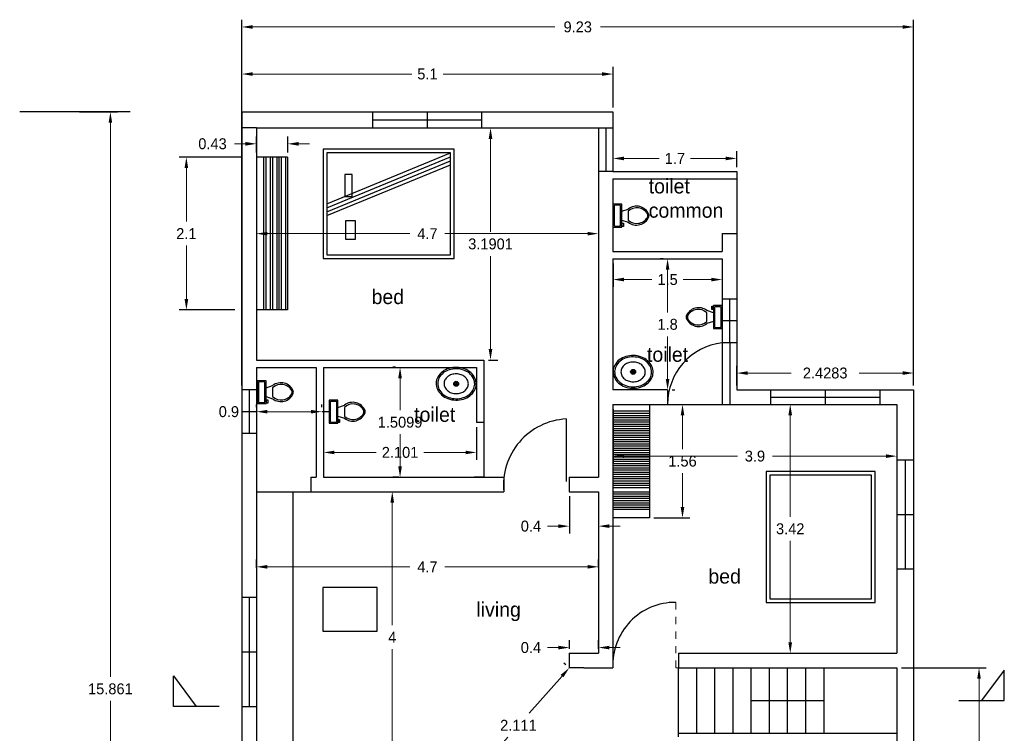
# Model space of a CAD drawing. Header units: inches. Extents: x -100 to 1476, y -184 to 112.
# Tile 4 of 36: x -62 to -48, y 29 to 39. Entities that reach past the tile are written whole.
import ezdxf

# ---------------------------------------------------------------- set-up
doc = ezdxf.new("R2010")
doc.units = ezdxf.units.IN
doc.header["$MEASUREMENT"] = 0
doc.header["$PDMODE"] = 66
doc.linetypes.add('ACAD_ISO02W100', pattern=[15, 12, -3])
doc.dimstyles.get("Standard").update_dxf_attribs({"dimtxt": 0.15, "dimasz": 0.15, "dimexe": 0.1, "dimexo": 0.0625, "dimgap": 0.09, "dimtad": 0, "dimtih": 1, "dimtoh": 1, "dimdec": 4, "dimdsep": 46, "dimtxsty": 'Standard', "dimcen": 0.09, "dimadec": 0, "dimazin": 0, "dimtfac": 1, "dimtdec": 4, "dimtofl": 0, "dimtmove": 0, "dimatfit": 3, "dimfxl": 0, "dimtolj": 1, "dimtzin": 0, "dimlwd": 15, "dimarcsym": 0})

# ---------------------------------------------------------------- blocks, each defined once
blk = doc.blocks.new('*D247')
at = {"color": 0, "lineweight": -2, "transparency": 16777216}
for p, q in [((-53.501, 33.724), (-53.501, 32.976)), ((-49.601, 33.724), (-49.601, 32.976))]:
    blk.add_line(p, q, dxfattribs=at)
at = {"color": 0, "lineweight": 15, "transparency": 16777216}
for p, q in [((-53.351, 33.076), (-51.791, 33.076)), ((-49.751, 33.076), (-51.311, 33.076))]:
    blk.add_line(p, q, dxfattribs=at)
at = {"color": 0, "lineweight": 18, "transparency": 16777216}
for points in [[(-53.351, 33.101), (-53.351, 33.051), (-53.501, 33.076)], [(-49.751, 33.101), (-49.751, 33.051), (-49.601, 33.076)]]:
    blk.add_solid(points, dxfattribs=at)
at = {"layer": 'Defpoints', "color": 0, "lineweight": 18, "transparency": 16777216}
for p in [(-53.501, 33.787), (-49.601, 33.787), (-49.601, 33.076)]:
    blk.add_point(p, dxfattribs=at)
at = {"color": 0, "transparency": 16777216, "insert": (-51.551, 33.076), "char_height": 0.15, "attachment_point": 5}
blk.add_mtext('\\A1;3.9', dxfattribs=at)
blk = doc.blocks.new('*D248')
at = {"color": 0, "lineweight": -2, "transparency": 16777216}
for p, q in [((-51.489, 33.787), (-50.966, 33.787)), ((-51.489, 30.367), (-50.966, 30.367))]:
    blk.add_line(p, q, dxfattribs=at)
at = {"color": 0, "lineweight": 15, "transparency": 16777216}
for p, q in [((-51.066, 33.637), (-51.066, 32.242)), ((-51.066, 30.517), (-51.066, 31.912))]:
    blk.add_line(p, q, dxfattribs=at)
at = {"color": 0, "lineweight": 18, "transparency": 16777216}
for points in [[(-51.091, 33.637), (-51.041, 33.637), (-51.066, 33.787)], [(-51.091, 30.517), (-51.041, 30.517), (-51.066, 30.367)]]:
    blk.add_solid(points, dxfattribs=at)
at = {"layer": 'Defpoints', "color": 0, "lineweight": 18, "transparency": 16777216}
for p in [(-51.551, 33.787), (-51.551, 30.367), (-51.066, 30.367)]:
    blk.add_point(p, dxfattribs=at)
at = {"color": 0, "transparency": 16777216, "insert": (-51.066, 32.077), "char_height": 0.15, "attachment_point": 5}
blk.add_mtext('\\A1;3.42', dxfattribs=at)
blk = doc.blocks.new('*D249')
at = {"color": 0, "lineweight": -2, "transparency": 16777216}
for p, q in [((-56.639, 32.587), (-56.434, 32.587)), ((-56.639, 28.587), (-56.434, 28.587))]:
    blk.add_line(p, q, dxfattribs=at)
at = {"color": 0, "lineweight": 15, "transparency": 16777216}
for p, q in [((-56.534, 32.437), (-56.534, 30.752)), ((-56.534, 28.737), (-56.534, 30.422))]:
    blk.add_line(p, q, dxfattribs=at)
at = {"color": 0, "lineweight": 18, "transparency": 16777216}
for points in [[(-56.559, 32.437), (-56.509, 32.437), (-56.534, 32.587)], [(-56.559, 28.737), (-56.509, 28.737), (-56.534, 28.587)]]:
    blk.add_solid(points, dxfattribs=at)
at = {"layer": 'Defpoints', "color": 0, "lineweight": 18, "transparency": 16777216}
for p in [(-56.701, 32.587), (-56.701, 28.587), (-56.534, 28.587)]:
    blk.add_point(p, dxfattribs=at)
at = {"color": 0, "transparency": 16777216, "insert": (-56.534, 30.587), "char_height": 0.15, "attachment_point": 5}
blk.add_mtext('\\A1;4', dxfattribs=at)
blk = doc.blocks.new('*D257')
at = {"color": 0, "lineweight": -2, "transparency": 16777216}
for p, q in [((-60.831, 37.808), (-60.307, 37.808)), ((-60.47, 21.947), (-60.507, 21.947))]:
    blk.add_line(p, q, dxfattribs=at)
at = {"color": 0, "lineweight": 15, "transparency": 16777216}
for p, q in [((-60.407, 37.658), (-60.407, 30.042)), ((-60.407, 22.097), (-60.407, 29.712))]:
    blk.add_line(p, q, dxfattribs=at)
at = {"color": 0, "lineweight": 18, "transparency": 16777216}
for points in [[(-60.432, 37.658), (-60.382, 37.658), (-60.407, 37.808)], [(-60.432, 22.097), (-60.382, 22.097), (-60.407, 21.947)]]:
    blk.add_solid(points, dxfattribs=at)
at = {"layer": 'Defpoints', "color": 0, "lineweight": 18, "transparency": 16777216}
for p in [(-60.894, 37.808), (-60.407, 21.947), (-60.407, 21.947)]:
    blk.add_point(p, dxfattribs=at)
at = {"color": 0, "transparency": 16777216, "insert": (-60.407, 29.877), "char_height": 0.15, "attachment_point": 5}
blk.add_mtext('\\A1;15.861', dxfattribs=at)
blk = doc.blocks.new('*D259')
at = {"color": 0, "lineweight": -2, "transparency": 16777216}
for p, q in [((-58.401, 31.539), (-58.401, 31.655)), ((-53.701, 31.539), (-53.701, 31.655))]:
    blk.add_line(p, q, dxfattribs=at)
at = {"color": 0, "lineweight": 15, "transparency": 16777216}
for p, q in [((-58.251, 31.555), (-56.291, 31.555)), ((-53.851, 31.555), (-55.811, 31.555))]:
    blk.add_line(p, q, dxfattribs=at)
at = {"color": 0, "lineweight": 18, "transparency": 16777216}
for points in [[(-58.251, 31.58), (-58.251, 31.53), (-58.401, 31.555)], [(-53.851, 31.58), (-53.851, 31.53), (-53.701, 31.555)]]:
    blk.add_solid(points, dxfattribs=at)
at = {"layer": 'Defpoints', "color": 0, "lineweight": 18, "transparency": 16777216}
for p in [(-58.401, 31.555), (-58.401, 31.477), (-53.701, 31.477)]:
    blk.add_point(p, dxfattribs=at)
at = {"color": 0, "transparency": 16777216, "insert": (-56.051, 31.555), "char_height": 0.15, "attachment_point": 5}
blk.add_mtext('\\A1;4.7', dxfattribs=at)
blk = doc.blocks.new('*D242')
at = {"color": 0, "lineweight": -2, "transparency": 16777216}
for p, q in [((-60.831, 37.808), (-60.307, 37.808)), ((-60.47, 21.947), (-60.507, 21.947))]:
    blk.add_line(p, q, dxfattribs=at)
at = {"color": 0, "lineweight": 15, "transparency": 16777216}
for p, q in [((-60.407, 37.658), (-60.407, 30.042)), ((-60.407, 22.097), (-60.407, 29.712))]:
    blk.add_line(p, q, dxfattribs=at)
at = {"color": 0, "lineweight": 18, "transparency": 16777216}
for points in [[(-60.432, 37.658), (-60.382, 37.658), (-60.407, 37.808)], [(-60.432, 22.097), (-60.382, 22.097), (-60.407, 21.947)]]:
    blk.add_solid(points, dxfattribs=at)
at = {"layer": 'Defpoints', "color": 0, "lineweight": 18, "transparency": 16777216}
for p in [(-60.894, 37.808), (-60.407, 21.947), (-60.407, 21.947)]:
    blk.add_point(p, dxfattribs=at)
at = {"color": 0, "transparency": 16777216, "insert": (-60.407, 29.877), "char_height": 0.15, "attachment_point": 5}
blk.add_mtext('\\A1;15.861', dxfattribs=at)
blk = doc.blocks.new('*D268')
at = {"color": 0, "lineweight": -2, "transparency": 16777216}
for p, q in [((-58.601, 37.87), (-58.601, 38.428)), ((-53.501, 37.87), (-53.501, 38.428))]:
    blk.add_line(p, q, dxfattribs=at)
at = {"color": 0, "lineweight": 15, "transparency": 16777216}
for p, q in [((-58.451, 38.328), (-56.266, 38.328)), ((-53.651, 38.328), (-55.836, 38.328))]:
    blk.add_line(p, q, dxfattribs=at)
at = {"color": 0, "lineweight": 18, "transparency": 16777216}
for points in [[(-58.451, 38.353), (-58.451, 38.303), (-58.601, 38.328)], [(-53.651, 38.353), (-53.651, 38.303), (-53.501, 38.328)]]:
    blk.add_solid(points, dxfattribs=at)
at = {"layer": 'Defpoints', "color": 0, "lineweight": 18, "transparency": 16777216}
for p in [(-53.501, 38.328), (-58.601, 37.808), (-53.501, 37.808)]:
    blk.add_point(p, dxfattribs=at)
at = {"color": 0, "transparency": 16777216, "insert": (-56.051, 38.328), "char_height": 0.15, "attachment_point": 5}
blk.add_mtext('\\A1;5.1', dxfattribs=at)
blk = doc.blocks.new('*D269')
at = {"color": 0, "lineweight": -2, "transparency": 16777216}
for p, q in [((-53.501, 37.049), (-53.501, 37.268)), ((-51.801, 37.049), (-51.801, 37.268))]:
    blk.add_line(p, q, dxfattribs=at)
at = {"color": 0, "lineweight": 15, "transparency": 16777216}
for p, q in [((-53.351, 37.168), (-52.866, 37.168)), ((-51.951, 37.168), (-52.436, 37.168))]:
    blk.add_line(p, q, dxfattribs=at)
at = {"color": 0, "lineweight": 18, "transparency": 16777216}
for points in [[(-53.351, 37.193), (-53.351, 37.143), (-53.501, 37.168)], [(-51.951, 37.193), (-51.951, 37.143), (-51.801, 37.168)]]:
    blk.add_solid(points, dxfattribs=at)
at = {"layer": 'Defpoints', "color": 0, "lineweight": 18, "transparency": 16777216}
for p in [(-51.801, 37.168), (-53.501, 36.987), (-51.801, 36.987)]:
    blk.add_point(p, dxfattribs=at)
at = {"color": 0, "transparency": 16777216, "insert": (-52.651, 37.168), "char_height": 0.15, "attachment_point": 5}
blk.add_mtext('\\A1;1.7', dxfattribs=at)
blk = doc.blocks.new('*D270')
at = {"color": 0, "lineweight": -2, "transparency": 16777216}
for p, q in [((-51.8, 34.049), (-51.8, 34.318)), ((-49.371, 34.049), (-49.371, 34.318))]:
    blk.add_line(p, q, dxfattribs=at)
at = {"color": 0, "lineweight": 15, "transparency": 16777216}
for p, q in [((-51.65, 34.218), (-51.051, 34.218)), ((-49.521, 34.218), (-50.121, 34.218))]:
    blk.add_line(p, q, dxfattribs=at)
at = {"color": 0, "lineweight": 18, "transparency": 16777216}
for points in [[(-51.65, 34.243), (-51.65, 34.193), (-51.8, 34.218)], [(-49.521, 34.243), (-49.521, 34.193), (-49.371, 34.218)]]:
    blk.add_solid(points, dxfattribs=at)
at = {"layer": 'Defpoints', "color": 0, "lineweight": 18, "transparency": 16777216}
for p in [(-49.371, 34.218), (-51.8, 33.987), (-49.371, 33.987)]:
    blk.add_point(p, dxfattribs=at)
at = {"color": 0, "transparency": 16777216, "insert": (-50.586, 34.218), "char_height": 0.15, "attachment_point": 5}
blk.add_mtext('\\A1;2.4283', dxfattribs=at)
blk = doc.blocks.new('*D271')
at = {"color": 0, "lineweight": -2, "transparency": 16777216}
for p, q in [((-58.601, 34.049), (-58.601, 39.075)), ((-49.371, 34.049), (-49.371, 39.075))]:
    blk.add_line(p, q, dxfattribs=at)
at = {"color": 0, "lineweight": 15, "transparency": 16777216}
for p, q in [((-58.451, 38.975), (-54.301, 38.975)), ((-49.521, 38.975), (-53.671, 38.975))]:
    blk.add_line(p, q, dxfattribs=at)
at = {"color": 0, "lineweight": 18, "transparency": 16777216}
for points in [[(-58.451, 39), (-58.451, 38.95), (-58.601, 38.975)], [(-49.521, 39), (-49.521, 38.95), (-49.371, 38.975)]]:
    blk.add_solid(points, dxfattribs=at)
at = {"layer": 'Defpoints', "color": 0, "lineweight": 18, "transparency": 16777216}
for p in [(-58.601, 38.975), (-58.601, 33.987), (-49.371, 33.987)]:
    blk.add_point(p, dxfattribs=at)
at = {"color": 0, "transparency": 16777216, "insert": (-53.986, 38.975), "char_height": 0.15, "attachment_point": 5}
blk.add_mtext('\\A1;9.23', dxfattribs=at)
blk = doc.blocks.new('*D272')
at = {"color": 0, "lineweight": -2, "transparency": 16777216}
for p, q in [((-49.539, 30.167), (-48.372, 30.167)), ((-49.539, 26.367), (-48.372, 26.367))]:
    blk.add_line(p, q, dxfattribs=at)
at = {"color": 0, "lineweight": 15, "transparency": 16777216}
for p, q in [((-48.472, 30.017), (-48.472, 28.432)), ((-48.472, 26.517), (-48.472, 28.102))]:
    blk.add_line(p, q, dxfattribs=at)
at = {"color": 0, "lineweight": 18, "transparency": 16777216}
for points in [[(-48.497, 30.017), (-48.447, 30.017), (-48.472, 30.167)], [(-48.497, 26.517), (-48.447, 26.517), (-48.472, 26.367)]]:
    blk.add_solid(points, dxfattribs=at)
at = {"layer": 'Defpoints', "color": 0, "lineweight": 18, "transparency": 16777216}
for p in [(-49.601, 30.167), (-49.601, 26.367), (-48.472, 26.367)]:
    blk.add_point(p, dxfattribs=at)
at = {"color": 0, "transparency": 16777216, "insert": (-48.472, 28.267), "char_height": 0.15, "attachment_point": 5}
blk.add_mtext('\\A1;3.8', dxfattribs=at)
blk = doc.blocks.new('*D274')
at = {"color": 0, "lineweight": -2, "transparency": 16777216}
for p, q in [((-54.148, 30.208), (-54.176, 30.233)), ((-55.548, 28.628), (-55.576, 28.653))]:
    blk.add_line(p, q, dxfattribs=at)
at = {"color": 0, "lineweight": 15, "transparency": 16777216}
for p, q in [((-54.201, 30.054), (-54.655, 29.542)), ((-55.402, 28.699), (-54.948, 29.212))]:
    blk.add_line(p, q, dxfattribs=at)
at = {"color": 0, "lineweight": 18, "transparency": 16777216}
for points in [[(-54.22, 30.071), (-54.182, 30.038), (-54.101, 30.167)], [(-55.421, 28.716), (-55.383, 28.682), (-55.501, 28.587)]]:
    blk.add_solid(points, dxfattribs=at)
at = {"layer": 'Defpoints', "color": 0, "lineweight": 18, "transparency": 16777216}
for p in [(-54.101, 30.167), (-54.101, 30.167), (-55.501, 28.587)]:
    blk.add_point(p, dxfattribs=at)
at = {"color": 0, "transparency": 16777216, "insert": (-54.801, 29.377), "char_height": 0.15, "attachment_point": 5}
blk.add_mtext('\\A1;2.111', dxfattribs=at)
blk = doc.blocks.new('*D275')
at = {"color": 0, "lineweight": 15, "transparency": 16777216}
for p, q in [((-54.251, 30.445), (-54.401, 30.445)), ((-53.551, 30.445), (-53.401, 30.445))]:
    blk.add_line(p, q, dxfattribs=at)
at = {"color": 0, "lineweight": -2, "transparency": 16777216}
for p, q in [((-54.101, 30.429), (-54.101, 30.545)), ((-53.701, 30.429), (-53.701, 30.545))]:
    blk.add_line(p, q, dxfattribs=at)
at = {"color": 0, "lineweight": 18, "transparency": 16777216}
for points in [[(-54.251, 30.47), (-54.251, 30.42), (-54.101, 30.445)], [(-53.551, 30.47), (-53.551, 30.42), (-53.701, 30.445)]]:
    blk.add_solid(points, dxfattribs=at)
at = {"layer": 'Defpoints', "color": 0, "lineweight": 18, "transparency": 16777216}
for p in [(-54.101, 30.445), (-54.101, 30.367), (-53.701, 30.367)]:
    blk.add_point(p, dxfattribs=at)
at = {"color": 0, "transparency": 16777216, "insert": (-54.629, 30.445), "char_height": 0.15, "attachment_point": 5}
blk.add_mtext('\\A1;0.4', dxfattribs=at)
blk = doc.blocks.new('Sink - Oval top')
for p, q in [((-1, 0), (1, 0)), ((0, 1), (0, -1))]:
    blk.add_line(p, q)
at = {"linetype": 'Continuous'}
for points in [[(-12.23, 0.39, 0.117634), (-11.46, -3.36, 0.104469), (-8.88, -6.8, 0.090016), (-5.08, -9.07, 0.08192), (-0.32, -10.02, 0.08192), (4.49, -9.38, 0.090016), (8.42, -7.36, 0.104469), (11.22, -4.09, 0.117634), (12.23, -0.39, 0.117634), (11.46, 3.36, 0.104469), (8.88, 6.8, 0.090016), (5.08, 9.07, 0.08192), (0.32, 10.02, 0.08192), (-4.49, 9.38, 0.090016), (-8.42, 7.36, 0.104469), (-11.22, 4.09, 0.117634)], [(-11.29, 0.16, 0.118622), (-10.52, -3.25, 0.104678), (-8.07, -6.36, 0.089562), (-4.54, -8.37, 0.081185), (-0.13, -9.15, 0.081185), (4.3, -8.49, 0.089562), (7.89, -6.58, 0.104678), (10.42, -3.55, 0.118622), (11.29, -0.16, 0.118622), (10.52, 3.25, 0.104678), (8.07, 6.36, 0.089562), (4.54, 8.37, 0.081185), (0.13, 9.15, 0.081185), (-4.3, 8.49, 0.089562), (-7.89, 6.58, 0.104678), (-10.42, 3.55, 0.118622)], [(-7.42, 0.08, 0.118283), (-6.91, -2.17, 0.104607), (-5.29, -4.21, 0.089718), (-2.97, -5.53, 0.081436), (-0.07, -6.04, 0.081436), (2.84, -5.59, 0.089718), (5.2, -4.33, 0.104607), (6.86, -2.32, 0.118283), (7.42, -0.08, 0.118283), (6.91, 2.17, 0.104607), (5.29, 4.21, 0.089718), (2.97, 5.53, 0.081436), (0.07, 6.04, 0.081436), (-2.84, 5.59, 0.089718), (-5.2, 4.33, 0.104607), (-6.86, 2.32, 0.118283)]]:
    blk.add_lwpolyline(points, format="xyb", close=True, dxfattribs=at)
for radius in [1.5, 1]:
    blk.add_circle((0, 0), radius)
blk = doc.blocks.new('Toilet - top')
for p, q in [((-10, -8.5), (-8, -8.5)), ((-10, -9.5), (-10, -8.5)), ((-8, -8.5), (-8, -8)), ((-7, -8), (-7, -9.5)), ((-4, -8), (-6, -14)), ((4, -8), (6, -14)), ((9.5, -6), (9.5, -2)), ((-7, -9.5), (-10, -9.5)), ((4, -14), (-4, -14))]:
    blk.add_line(p, q)
blk.add_lwpolyline([(10.5, -8), (10.5, 0), (-10.5, 0), (-10.5, -8)], close=True)
for points in [[(-9.5, -2), (-9.5, -6)], [(8.5, -1), (-8.5, -1)], [(-8.5, -7), (8.5, -7)]]:
    blk.add_lwpolyline(points)
for centre, radius, start, end in [((-8.62, -1.88), 0.884, 81.8699, 188.1301), ((-8.62, -6.12), 0.884, 171.8699, 278.1301), ((8.62, -1.88), 0.884, 351.8699, 98.1301), ((8.62, -6.12), 0.884, 261.8699, 8.1301), ((3.52, -21.58), 12.17, 141.46911, 247.97143), ((4.2, -21.82), 11.33, 136.36773, 238.94682), ((-3.52, -21.58), 12.17, 292.02843, 38.53071), ((-4.2, -21.82), 11.33, 301.05301, 43.63209), ((0, -27.88), 4, 245.73182, 294.26817), ((0, -29), 4, 254.86053, 285.13947)]:
    blk.add_arc(centre, radius, start, end)
blk = doc.blocks.new('*D276')
at = {"color": 0, "lineweight": -2, "transparency": 16777216}
for p, q in [((-52.939, 33.787), (-52.446, 33.787)), ((-52.939, 32.227), (-52.446, 32.227))]:
    blk.add_line(p, q, dxfattribs=at)
at = {"color": 0, "lineweight": 15, "transparency": 16777216}
for p, q in [((-52.546, 33.637), (-52.546, 33.172)), ((-52.546, 32.377), (-52.546, 32.842))]:
    blk.add_line(p, q, dxfattribs=at)
at = {"color": 0, "lineweight": 18, "transparency": 16777216}
for points in [[(-52.571, 33.637), (-52.521, 33.637), (-52.546, 33.787)], [(-52.571, 32.377), (-52.521, 32.377), (-52.546, 32.227)]]:
    blk.add_solid(points, dxfattribs=at)
at = {"layer": 'Defpoints', "color": 0, "lineweight": 18, "transparency": 16777216}
for p in [(-53.001, 33.787), (-53.001, 32.227), (-52.546, 32.227)]:
    blk.add_point(p, dxfattribs=at)
at = {"color": 0, "transparency": 16777216, "insert": (-52.546, 33.007), "char_height": 0.15, "attachment_point": 5}
blk.add_mtext('\\A1;1.56', dxfattribs=at)
blk = doc.blocks.new('*D244')
at = {"color": 0, "lineweight": -2, "transparency": 16777216}
for p, q in [((-58.601, 37.185), (-59.463, 37.185)), ((-58.698, 35.085), (-59.463, 35.085))]:
    blk.add_line(p, q, dxfattribs=at)
at = {"color": 0, "lineweight": 15, "transparency": 16777216}
for p, q in [((-59.363, 37.035), (-59.363, 36.3)), ((-59.363, 35.235), (-59.363, 35.97))]:
    blk.add_line(p, q, dxfattribs=at)
at = {"color": 0, "lineweight": 18, "transparency": 16777216}
for points in [[(-59.388, 37.035), (-59.338, 37.035), (-59.363, 37.185)], [(-59.388, 35.235), (-59.338, 35.235), (-59.363, 35.085)]]:
    blk.add_solid(points, dxfattribs=at)
at = {"layer": 'Defpoints', "color": 0, "lineweight": 18, "transparency": 16777216}
for p in [(-58.539, 37.185), (-59.363, 35.085), (-58.636, 35.085)]:
    blk.add_point(p, dxfattribs=at)
at = {"color": 0, "transparency": 16777216, "insert": (-59.363, 36.135), "char_height": 0.15, "attachment_point": 5}
blk.add_mtext('\\A1;2.1', dxfattribs=at)
blk = doc.blocks.new('*D280')
at = {"color": 0, "lineweight": -2, "transparency": 16777216}
for p, q in [((-58.401, 37.524), (-58.401, 36.034)), ((-53.701, 37.524), (-53.701, 36.034))]:
    blk.add_line(p, q, dxfattribs=at)
at = {"color": 0, "lineweight": 15, "transparency": 16777216}
for p, q in [((-58.251, 36.134), (-56.291, 36.134)), ((-53.851, 36.134), (-55.811, 36.134))]:
    blk.add_line(p, q, dxfattribs=at)
at = {"color": 0, "lineweight": 18, "transparency": 16777216}
for points in [[(-58.251, 36.159), (-58.251, 36.109), (-58.401, 36.134)], [(-53.851, 36.159), (-53.851, 36.109), (-53.701, 36.134)]]:
    blk.add_solid(points, dxfattribs=at)
at = {"layer": 'Defpoints', "color": 0, "lineweight": 18, "transparency": 16777216}
for p in [(-58.401, 37.587), (-53.701, 37.587), (-53.701, 36.134)]:
    blk.add_point(p, dxfattribs=at)
at = {"color": 0, "transparency": 16777216, "insert": (-56.051, 36.134), "char_height": 0.15, "attachment_point": 5}
blk.add_mtext('\\A1;4.7', dxfattribs=at)
blk = doc.blocks.new('*D281')
at = {"color": 0, "lineweight": -2, "transparency": 16777216}
for p, q in [((-52.814, 35.787), (-52.851, 35.787)), ((-52.689, 33.987), (-52.651, 33.987))]:
    blk.add_line(p, q, dxfattribs=at)
at = {"color": 0, "lineweight": 15, "transparency": 16777216}
for p, q in [((-52.751, 35.637), (-52.751, 35.052)), ((-52.751, 34.137), (-52.751, 34.722))]:
    blk.add_line(p, q, dxfattribs=at)
at = {"color": 0, "lineweight": 18, "transparency": 16777216}
for points in [[(-52.776, 35.637), (-52.726, 35.637), (-52.751, 35.787)], [(-52.776, 34.137), (-52.726, 34.137), (-52.751, 33.987)]]:
    blk.add_solid(points, dxfattribs=at)
at = {"layer": 'Defpoints', "color": 0, "lineweight": 18, "transparency": 16777216}
for p in [(-52.751, 35.787), (-52.751, 35.787), (-52.751, 33.987)]:
    blk.add_point(p, dxfattribs=at)
at = {"color": 0, "transparency": 16777216, "insert": (-52.751, 34.887), "char_height": 0.15, "attachment_point": 5}
blk.add_mtext('\\A1;1.8', dxfattribs=at)
blk = doc.blocks.new('*D282')
at = {"color": 0, "lineweight": -2, "transparency": 16777216}
for p, q in [((-53.501, 35.724), (-53.501, 35.403)), ((-52.001, 35.724), (-52.001, 35.403))]:
    blk.add_line(p, q, dxfattribs=at)
at = {"color": 0, "lineweight": 15, "transparency": 16777216}
for p, q in [((-53.351, 35.503), (-52.966, 35.503)), ((-52.151, 35.503), (-52.536, 35.503))]:
    blk.add_line(p, q, dxfattribs=at)
at = {"color": 0, "lineweight": 18, "transparency": 16777216}
for points in [[(-53.351, 35.528), (-53.351, 35.478), (-53.501, 35.503)], [(-52.151, 35.528), (-52.151, 35.478), (-52.001, 35.503)]]:
    blk.add_solid(points, dxfattribs=at)
at = {"layer": 'Defpoints', "color": 0, "lineweight": 18, "transparency": 16777216}
for p in [(-53.501, 35.787), (-52.001, 35.787), (-53.501, 35.503)]:
    blk.add_point(p, dxfattribs=at)
at = {"color": 0, "transparency": 16777216, "insert": (-52.751, 35.503), "char_height": 0.15, "attachment_point": 5}
blk.add_mtext('\\A1;1.5', dxfattribs=at)
blk = doc.blocks.new('*D283')
at = {"color": 0, "lineweight": 15, "transparency": 16777216}
for p, q in [((-58.551, 37.369), (-58.701, 37.369)), ((-57.821, 37.369), (-57.671, 37.369))]:
    blk.add_line(p, q, dxfattribs=at)
at = {"color": 0, "lineweight": -2, "transparency": 16777216}
for p, q in [((-58.401, 37.249), (-58.401, 37.469)), ((-57.971, 37.249), (-57.971, 37.469))]:
    blk.add_line(p, q, dxfattribs=at)
at = {"color": 0, "lineweight": 18, "transparency": 16777216}
for points in [[(-58.551, 37.394), (-58.551, 37.344), (-58.401, 37.369)], [(-57.821, 37.394), (-57.821, 37.344), (-57.971, 37.369)]]:
    blk.add_solid(points, dxfattribs=at)
at = {"layer": 'Defpoints', "color": 0, "lineweight": 18, "transparency": 16777216}
for p in [(-58.401, 37.369), (-58.401, 37.187), (-57.971, 37.187)]:
    blk.add_point(p, dxfattribs=at)
at = {"color": 0, "transparency": 16777216, "insert": (-59.004, 37.369), "char_height": 0.15, "attachment_point": 5}
blk.add_mtext('\\A1;0.43', dxfattribs=at)
blk = doc.blocks.new('*D284')
at = {"color": 0, "lineweight": -2, "transparency": 16777216}
for p, q in [((-56.49, 34.297), (-56.527, 34.297)), ((-56.444, 32.787), (-56.527, 32.787))]:
    blk.add_line(p, q, dxfattribs=at)
at = {"color": 0, "lineweight": 15, "transparency": 16777216}
for p, q in [((-56.427, 34.147), (-56.427, 33.707)), ((-56.427, 32.937), (-56.427, 33.377))]:
    blk.add_line(p, q, dxfattribs=at)
at = {"color": 0, "lineweight": 18, "transparency": 16777216}
for points in [[(-56.452, 34.147), (-56.402, 34.147), (-56.427, 34.297)], [(-56.452, 32.937), (-56.402, 32.937), (-56.427, 32.787)]]:
    blk.add_solid(points, dxfattribs=at)
at = {"layer": 'Defpoints', "color": 0, "lineweight": 18, "transparency": 16777216}
for p in [(-56.427, 34.297), (-56.427, 34.297), (-56.382, 32.787)]:
    blk.add_point(p, dxfattribs=at)
at = {"color": 0, "transparency": 16777216, "insert": (-56.427, 33.542), "char_height": 0.15, "attachment_point": 5}
blk.add_mtext('\\A1;1.5099', dxfattribs=at)
blk = doc.blocks.new('*D285')
at = {"color": 0, "lineweight": 15, "transparency": 16777216}
for p, q in [((-58.401, 33.687), (-58.551, 33.687)), ((-57.651, 33.687), (-58.251, 33.687))]:
    blk.add_line(p, q, dxfattribs=at)
at = {"color": 0, "lineweight": -2, "transparency": 16777216}
for p, q in [((-58.401, 33.749), (-58.401, 33.787)), ((-57.501, 33.749), (-57.501, 33.787))]:
    blk.add_line(p, q, dxfattribs=at)
at = {"color": 0, "lineweight": 18, "transparency": 16777216}
for points in [[(-58.251, 33.712), (-58.251, 33.662), (-58.401, 33.687)], [(-57.651, 33.712), (-57.651, 33.662), (-57.501, 33.687)]]:
    blk.add_solid(points, dxfattribs=at)
at = {"layer": 'Defpoints', "color": 0, "lineweight": 18, "transparency": 16777216}
for p in [(-58.401, 33.687), (-58.401, 33.687), (-57.501, 33.687)]:
    blk.add_point(p, dxfattribs=at)
at = {"color": 0, "transparency": 16777216, "insert": (-58.779, 33.687), "char_height": 0.15, "attachment_point": 5}
blk.add_mtext('\\A1;0.9', dxfattribs=at)
blk = doc.blocks.new('*D287')
at = {"color": 0, "linetype": 'ByBlock', "lineweight": -2, "transparency": 16777216}
for p, q in [((-57.478, 33.474), (-57.478, 33.027)), ((-55.377, 33.474), (-55.377, 33.027))]:
    blk.add_line(p, q, dxfattribs=at)
at = {"color": 0, "linetype": 'ByBlock', "lineweight": 15, "transparency": 16777216}
for p, q in [((-57.328, 33.127), (-56.755, 33.127)), ((-55.527, 33.127), (-56.1, 33.127))]:
    blk.add_line(p, q, dxfattribs=at)
at = {"color": 0, "linetype": 'ByBlock', "lineweight": 18, "transparency": 16777216}
for points in [[(-57.328, 33.152), (-57.328, 33.102), (-57.478, 33.127)], [(-55.527, 33.152), (-55.527, 33.102), (-55.377, 33.127)]]:
    blk.add_solid(points, dxfattribs=at)
at = {"layer": 'Defpoints', "color": 0, "linetype": 'ByBlock', "lineweight": 18, "transparency": 16777216}
for p in [(-57.478, 33.537), (-55.377, 33.537), (-57.478, 33.127)]:
    blk.add_point(p, dxfattribs=at)
at = {"color": 0, "linetype": 'ByBlock', "transparency": 16777216, "insert": (-56.427, 33.127), "char_height": 0.15, "attachment_point": 5}
blk.add_mtext('\\A1;2.101', dxfattribs=at)
blk = doc.blocks.new('*D288')
at = {"color": 0, "linetype": 'ByBlock', "lineweight": -2, "transparency": 16777216}
for p, q in [((-55.214, 37.587), (-55.084, 37.587)), ((-55.214, 34.397), (-55.084, 34.397))]:
    blk.add_line(p, q, dxfattribs=at)
at = {"color": 0, "linetype": 'ByBlock', "lineweight": 15, "transparency": 16777216}
for p, q in [((-55.184, 37.437), (-55.184, 36.157)), ((-55.184, 34.547), (-55.184, 35.827))]:
    blk.add_line(p, q, dxfattribs=at)
at = {"color": 0, "linetype": 'ByBlock', "lineweight": 18, "transparency": 16777216}
for points in [[(-55.209, 37.437), (-55.159, 37.437), (-55.184, 37.587)], [(-55.209, 34.547), (-55.159, 34.547), (-55.184, 34.397)]]:
    blk.add_solid(points, dxfattribs=at)
at = {"layer": 'Defpoints', "color": 0, "linetype": 'ByBlock', "lineweight": 18, "transparency": 16777216}
for p in [(-55.277, 37.587), (-55.184, 37.587), (-55.277, 34.397)]:
    blk.add_point(p, dxfattribs=at)
at = {"color": 0, "linetype": 'ByBlock', "transparency": 16777216, "insert": (-55.184, 35.992), "char_height": 0.15, "attachment_point": 5}
blk.add_mtext('\\A1;3.1901', dxfattribs=at)
blk = doc.blocks.new('*D290')
at = {"color": 0, "linetype": 'ByBlock', "lineweight": -2, "transparency": 16777216}
for p, q in [((-54.101, 32.524), (-54.101, 32.014)), ((-53.701, 32.524), (-53.701, 32.014))]:
    blk.add_line(p, q, dxfattribs=at)
at = {"color": 0, "linetype": 'ByBlock', "lineweight": 15, "transparency": 16777216}
for p, q in [((-54.251, 32.114), (-54.401, 32.114)), ((-53.551, 32.114), (-53.401, 32.114))]:
    blk.add_line(p, q, dxfattribs=at)
at = {"color": 0, "linetype": 'ByBlock', "lineweight": 18, "transparency": 16777216}
for points in [[(-54.251, 32.139), (-54.251, 32.089), (-54.101, 32.114)], [(-53.551, 32.139), (-53.551, 32.089), (-53.701, 32.114)]]:
    blk.add_solid(points, dxfattribs=at)
at = {"layer": 'Defpoints', "color": 0, "linetype": 'ByBlock', "lineweight": 18, "transparency": 16777216}
for p in [(-54.101, 32.587), (-53.701, 32.587), (-54.101, 32.114)]:
    blk.add_point(p, dxfattribs=at)
at = {"color": 0, "linetype": 'ByBlock', "transparency": 16777216, "insert": (-54.629, 32.114), "char_height": 0.15, "attachment_point": 5}
blk.add_mtext('\\A1;0.4', dxfattribs=at)

msp = doc.modelspace()

# ---------------------------------------------------------------- linework, layer by layer
for p, q in [((-60.13393, 37.80771), (-61.65315, 37.80771)), ((-58.60137, 37.80771), (-53.50137, 37.80771)), ((-58.60137, 37.80771), (-58.60137, 23.76671)), ((-56.80137, 37.58671), (-56.80137, 37.80771)), ((-56.05137, 37.58671), (-56.05137, 37.80771)), ((-55.30137, 37.58671), (-55.30137, 37.80771)), ((-53.50137, 37.80771), (-53.50137, 36.98671)), ((-56.80137, 37.69721), (-55.30137, 37.69721)), ((-58.40137, 37.58671), (-58.60137, 37.58671)), ((-58.40137, 37.58671), (-53.70137, 37.58671)), ((-58.40137, 37.58671), (-58.40137, 34.39663)), ((-57.90137, 37.58671), (-57.64946, 37.58671)), ((-54.20137, 37.58671), (-53.70137, 37.58671)), ((-53.70137, 37.58671), (-53.70137, 32.78671)), ((-53.70137, 37.58671), (-53.50137, 37.58671)), ((-53.60137, 37.58671), (-53.60137, 36.98671)), ((-53.50137, 37.58671), (-53.50137, 36.98671)), ((-57.43402, 36.54407), (-55.73402, 37.24407)), ((-57.97137, 37.18671), (-58.40137, 37.18671)), ((-58.30137, 37.18671), (-58.30137, 35.08671)), ((-58.27137, 37.18671), (-58.27137, 35.08671)), ((-58.21137, 37.18671), (-58.21137, 35.08671)), ((-58.18137, 37.18671), (-58.18137, 35.08671)), ((-58.18137, 37.18671), (-58.18137, 35.08671)), ((-58.12137, 37.18671), (-58.12137, 35.08671)), ((-58.09137, 37.18671), (-58.09137, 35.08671)), ((-58.06137, 37.18671), (-58.06137, 35.08671)), ((-58.00137, 37.18671), (-58.00137, 35.08671)), ((-57.97137, 37.18671), (-57.97137, 35.08671)), ((-57.43402, 36.49), (-55.73402, 37.19)), ((-57.43402, 36.43592), (-55.73402, 37.13592)), ((-57.43402, 36.38185), (-55.73402, 37.08185)), ((-53.50137, 36.98671), (-53.70137, 36.98671)), ((-53.50137, 36.98671), (-51.80137, 36.98671)), ((-51.80137, 36.98671), (-51.80137, 33.98671)), ((-53.50137, 36.88671), (-53.50137, 35.88671)), ((-53.50137, 36.88671), (-53.50137, 35.88671)), ((-53.50137, 36.88671), (-52.00137, 36.88671)), ((-52.00137, 36.88671), (-51.80137, 36.88671)), ((-52.00137, 36.13671), (-52.00137, 35.88671)), ((-52.00137, 36.13671), (-51.80137, 36.13671)), ((-53.50137, 35.88671), (-52.00137, 35.88671)), ((-53.50137, 35.78671), (-53.50137, 33.98671)), ((-53.50137, 35.78671), (-53.50137, 33.98671)), ((-53.50137, 35.78671), (-52.00137, 35.78671)), ((-52.00137, 35.78671), (-52.00137, 33.98671)), ((-51.80137, 35.23414), (-52.00137, 35.23414)), ((-51.90137, 35.23414), (-51.90137, 34.63414)), ((-57.97137, 35.08671), (-58.40137, 35.08671)), ((-51.80137, 34.93414), (-52.00137, 34.93414)), ((-51.80137, 34.63414), (-52.00137, 34.63414)), ((-51.89453, 34.63414), (-51.89453, 33.78671)), ((-58.40137, 34.39663), (-55.27695, 34.39663)), ((-57.97791, 34.39663), (-57.97791, 34.39663)), ((-55.27695, 34.39663), (-55.27695, 32.78671)), ((-58.40137, 34.29663), (-57.57791, 34.29663)), ((-58.40137, 34.29663), (-58.40137, 32.78671)), ((-57.97791, 34.29663), (-57.97791, 34.29663)), ((-57.57791, 34.29663), (-57.57791, 32.78671)), ((-57.57791, 34.29663), (-57.57791, 33.53863)), ((-57.47791, 34.29663), (-55.37695, 34.29663)), ((-57.47791, 34.29663), (-57.47791, 32.78671)), ((-55.37695, 34.29663), (-55.37695, 33.53671)), ((-58.40137, 33.98671), (-58.60137, 33.98671)), ((-58.50137, 33.98671), (-58.50137, 33.38671)), ((-53.50137, 33.98671), (-53.50137, 33.98671)), ((-52.75137, 33.98671), (-53.50137, 33.98671)), ((-52.75137, 33.98671), (-52.75137, 33.78671)), ((-52.75137, 33.98671), (-52.75137, 33.78671)), ((-52.00137, 33.98671), (-52.00137, 33.78671)), ((-51.80137, 33.98671), (-49.37137, 33.98671)), ((-51.33637, 33.98671), (-51.33637, 33.78671)), ((-50.58637, 33.98671), (-50.58637, 33.78671)), ((-49.83637, 33.98671), (-49.83637, 33.78671)), ((-49.37137, 33.98671), (-49.37137, 21.94671)), ((-51.33637, 33.88671), (-49.83637, 33.88671)), ((-58.40137, 33.68671), (-58.60137, 33.68671)), ((-57.40137, 33.68671), (-57.50137, 33.68671)), ((-53.50137, 33.78671), (-53.50137, 30.36671)), ((-53.50137, 33.78671), (-49.60137, 33.78671)), ((-53.50137, 33.69671), (-53.00137, 33.69671)), ((-53.00137, 33.78671), (-53.00137, 32.58671)), ((-49.60137, 33.78671), (-49.60137, 30.36671)), ((-54.14562, 33.58673), (-54.14562, 32.72989)), ((-53.50137, 33.66671), (-53.00137, 33.66671)), ((-53.50137, 33.66671), (-53.00137, 33.66671)), ((-53.50137, 33.63671), (-53.00137, 33.63671)), ((-53.50137, 33.60671), (-53.00137, 33.60671)), ((-53.50137, 33.57671), (-53.00137, 33.57671)), ((-53.50137, 33.57671), (-53.00137, 33.57671)), ((-53.50137, 33.54671), (-53.00137, 33.54671)), ((-53.50137, 33.51671), (-53.00137, 33.51671)), ((-53.50137, 33.48671), (-53.00137, 33.48671)), ((-53.50137, 33.48671), (-53.00137, 33.48671)), ((-53.50137, 33.45671), (-53.00137, 33.45671)), ((-53.50137, 33.42671), (-53.00137, 33.42671)), ((-58.40137, 33.38671), (-58.60137, 33.38671)), ((-53.50137, 33.39671), (-53.00137, 33.39671)), ((-53.50137, 33.39671), (-53.00137, 33.39671)), ((-53.50137, 33.36671), (-53.00137, 33.36671)), ((-53.50137, 33.33671), (-53.00137, 33.33671)), ((-53.50137, 33.30671), (-53.00137, 33.30671)), ((-53.50137, 33.30671), (-53.00137, 33.30671)), ((-53.50137, 33.27671), (-53.00137, 33.27671)), ((-53.50137, 33.24671), (-53.00137, 33.24671)), ((-53.50137, 33.21671), (-53.00137, 33.21671)), ((-53.50137, 33.18671), (-53.00137, 33.18671)), ((-53.50137, 33.15671), (-53.00137, 33.15671)), ((-53.50137, 33.12671), (-53.00137, 33.12671)), ((-53.50137, 33.09671), (-53.00137, 33.09671)), ((-53.50137, 33.09671), (-53.00137, 33.09671)), ((-53.50137, 33.06671), (-53.00137, 33.06671)), ((-53.50137, 33.03671), (-53.00137, 33.03671)), ((-49.60137, 33.02602), (-49.37137, 33.02602)), ((-49.48637, 33.02602), (-49.48637, 31.52602)), ((-53.50137, 33.00671), (-53.00137, 33.00671)), ((-53.50137, 33.00671), (-53.00137, 33.00671)), ((-53.50137, 32.97671), (-53.00137, 32.97671)), ((-53.50137, 32.94671), (-53.00137, 32.94671)), ((-53.50137, 32.91671), (-53.00137, 32.91671)), ((-53.50137, 32.91671), (-53.00137, 32.91671)), ((-53.50137, 32.88671), (-53.00137, 32.88671)), ((-58.40137, 32.78671), (-58.40137, 32.58671)), ((-57.65137, 32.78671), (-57.57791, 32.78671)), ((-57.65137, 32.78671), (-57.65137, 32.58671)), ((-57.47791, 32.78671), (-55.00057, 32.78671)), ((-55.31042, 32.78671), (-55.41042, 32.78671)), ((-55.27695, 32.78671), (-55.00137, 32.78671)), ((-55.00137, 32.78671), (-55.00137, 32.58671)), ((-54.10137, 32.78671), (-53.70137, 32.78671)), ((-54.10137, 32.78671), (-54.10137, 32.58671)), ((-54.10137, 32.78671), (-54.10137, 32.58671)), ((-53.50137, 32.85671), (-53.00137, 32.85671)), ((-53.50137, 32.82671), (-53.00137, 32.82671)), ((-53.50137, 32.82671), (-53.00137, 32.82671)), ((-53.50137, 32.79671), (-53.00137, 32.79671)), ((-53.50137, 32.76671), (-53.00137, 32.76671)), ((-53.50137, 32.73671), (-53.00137, 32.73671)), ((-53.50137, 32.73671), (-53.00137, 32.73671)), ((-53.50137, 32.70671), (-53.00137, 32.70671)), ((-53.50137, 32.67671), (-53.00137, 32.67671)), ((-53.50137, 32.64671), (-53.00137, 32.64671)), ((-58.40137, 32.58671), (-55.00137, 32.58671)), ((-58.40137, 32.58671), (-58.40137, 28.58671)), ((-57.90137, 32.58671), (-57.90137, 28.58671)), ((-54.10137, 32.58671), (-53.70137, 32.58671)), ((-53.70137, 32.58671), (-53.70137, 30.36671)), ((-53.50137, 32.58671), (-53.00137, 32.58671)), ((-53.50137, 32.55671), (-53.00137, 32.55671)), ((-53.50137, 32.52671), (-53.00137, 32.52671)), ((-53.50137, 32.49671), (-53.00137, 32.49671)), ((-53.50137, 32.49671), (-53.00137, 32.49671)), ((-53.00137, 32.58671), (-53.00137, 32.22671)), ((-53.50137, 32.46671), (-53.00137, 32.46671)), ((-53.50137, 32.43671), (-53.00137, 32.43671)), ((-53.50137, 32.40671), (-53.00137, 32.40671)), ((-53.50137, 32.40671), (-53.00137, 32.40671)), ((-53.50137, 32.37671), (-53.00137, 32.37671)), ((-53.50137, 32.34671), (-53.00137, 32.34671)), ((-53.00137, 32.22671), (-53.50137, 32.22671)), ((-49.60137, 32.27602), (-49.37137, 32.27602)), ((-49.60137, 31.52602), (-49.37137, 31.52602)), ((-58.60137, 31.13721), (-58.40137, 31.13721)), ((-58.60137, 31.13721), (-58.40137, 31.13721)), ((-58.50137, 31.13721), (-58.50137, 30.38721)), ((-58.60137, 30.38721), (-58.40137, 30.38721)), ((-58.50137, 30.38721), (-58.50137, 29.63721)), ((-54.10137, 30.36671), (-54.10137, 30.16671)), ((-54.10137, 30.36671), (-53.70137, 30.36671)), ((-54.10137, 30.36671), (-54.10137, 30.16671)), ((-54.10137, 30.36671), (-54.10137, 30.16671)), ((-53.50137, 30.36671), (-53.50137, 30.16671)), ((-52.60137, 30.36671), (-49.60137, 30.36671)), ((-52.60137, 30.36671), (-52.60137, 30.16671)), ((-53.90137, 30.16671), (-54.10137, 30.16671)), ((-53.90137, 30.16671), (-53.50137, 30.16671)), ((-52.60137, 30.16671), (-49.60137, 30.16671)), ((-52.60137, 29.21671), (-52.60137, 30.16671)), ((-52.35137, 29.26671), (-52.35137, 30.16671)), ((-52.10137, 29.26671), (-52.10137, 30.16671)), ((-51.85137, 29.26671), (-51.85137, 30.16671)), ((-51.60137, 29.26671), (-51.60137, 30.16671)), ((-51.35137, 29.26671), (-51.35137, 30.16671)), ((-51.10137, 29.26671), (-51.10137, 30.16671)), ((-51.10137, 29.26671), (-51.10137, 30.16671)), ((-51.10137, 29.26671), (-51.10137, 30.16671)), ((-50.85137, 29.26671), (-50.85137, 30.16671)), ((-50.60137, 29.26671), (-50.60137, 30.16671)), ((-49.60137, 30.16671), (-49.60137, 26.36671)), ((-58.60137, 29.63721), (-58.40137, 29.63721)), ((-51.60137, 29.71671), (-50.60137, 29.71671)), ((-52.60137, 29.26671), (-49.60137, 29.26671))]:
    msp.add_line(p, q)
at = {"color": 0, "linetype": 'ByBlock'}
for p, q in [((-57.47791, 34.29663), (-57.47791, 34.29663)), ((-55.27695, 33.53671), (-55.37695, 33.53671)), ((-55.27695, 32.78671), (-55.36042, 32.78671)), ((-59.54152, 29.63721), (-59.54152, 30.05545)), ((-59.54152, 30.05545), (-59.22804, 29.63721)), ((-48.12457, 30.13495), (-48.43804, 29.71671)), ((-48.12457, 29.71671), (-48.12457, 30.13495)), ((-58.91456, 29.63721), (-59.54152, 29.63721)), ((-48.75152, 29.71671), (-48.12457, 29.71671))]:
    msp.add_line(p, q, dxfattribs=at)
at = {"color": 0, "linetype": 'ACAD_ISO02W100', "lineweight": 20, "ltscale": 0.0008}
for p, q in [((-52.6394, 31.06671), (-52.6394, 30.16671)), ((-52.6394, 30.16671), (-52.60137, 30.16671))]:
    msp.add_line(p, q, dxfattribs=at)
for points in [[(-57.48402, 35.79407), (-55.68402, 35.79407), (-55.68402, 37.29407), (-57.48402, 37.29407)], [(-57.48402, 35.79407), (-55.68402, 35.79407), (-55.68402, 37.29407), (-57.48402, 37.29407)], [(-57.43402, 35.84407), (-55.73402, 35.84407), (-55.73402, 37.24407), (-57.43402, 37.24407)], [(-57.08412, 36.94885), (-57.18722, 36.94885), (-57.18722, 36.64569), (-57.08412, 36.64569)], [(-57.03756, 36.30951), (-57.17769, 36.30951), (-57.17769, 36.05875), (-57.03756, 36.05875)], [(-51.39852, 32.86649), (-51.39852, 31.06649), (-49.89852, 31.06649), (-49.89852, 32.86649)], [(-51.39852, 32.86649), (-51.39852, 31.06649), (-49.89852, 31.06649), (-49.89852, 32.86649)], [(-51.34852, 32.81649), (-51.34852, 31.11649), (-49.94852, 31.11649), (-49.94852, 32.81649)], [(-57.48946, 30.67139), (-56.73946, 30.67139), (-56.73946, 31.27139), (-57.48946, 31.27139)]]:
    msp.add_lwpolyline(points, close=True)
for centre, radius, start, end in [((-51.90034, 33.78912), 0.85103, 96.817837, 180.162842), ((-54.14562, 32.72989), 0.85684, 176.198021, 182.888919), ((-52.64562, 30.20989), 0.85684, 89.583891, 182.888919)]:
    msp.add_arc(centre, radius, start, end)
at = {"color": 0, "linetype": 'ByBlock'}
msp.add_arc((-54.09808, 32.67989), 0.90808, 93.000949, 185.889868, dxfattribs=at)

# ---------------------------------------------------------------- block references
for p, xscale, yscale, zscale, rotation in [((-53.50137, 36.3817), 0.01500000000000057, 0.01500000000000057, 0.01500000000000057, 90), ((-52.00137, 34.98713), 0.01499999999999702, 0.01499999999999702, 0.01499999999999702, 270), ((-58.38791, 33.95565), 0.01500000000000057, 0.01500000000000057, 0.01500000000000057, 90), ((-57.40137, 33.68671), 0.01500000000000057, 0.01500000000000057, 0.01500000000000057, 90)]:
    msp.add_blockref('Toilet - top', p, dxfattribs=dict(xscale=xscale, yscale=yscale, zscale=zscale, rotation=rotation))
at = {"xscale": 0.02250000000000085, "yscale": 0.02250000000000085, "zscale": 0.02250000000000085}
for p in [(-53.22472, 34.23421), (-55.65567, 34.07128)]:
    msp.add_blockref('Sink - Oval top', p, dxfattribs=at)

# ---------------------------------------------------------------- texts
at = {"char_height": 0.2, "width": 3.5819957, "attachment_point": 1}
for s, insert in [('{\\fVani|b0|i0|c0|p34;toilet\\Pcommon}', (-53.01024, 36.88671)), ('{\\fVani|b0|i0|c0|p34;bed}', (-56.81783, 35.36611)), ('{\\fVani|b0|i0|c0|p34;toilet}', (-53.03402, 34.57309)), ('{\\fVani|b0|i0|c0|p34;toilet}', (-56.23285, 33.74802)), ('{\\fVani|b0|i0|c0|p34;bed}', (-52.19032, 31.52469)), ('{\\fVani|b0|i0|c0|p34;living}', (-55.37709, 31.06869))]:
    msp.add_mtext(s, dxfattribs=dict(at, insert=insert))

# ---------------------------------------------------------------- dimensions: what is measured, and where the dimension line sits
for base, p1, p2, picture, middle in [((-58.60137, 38.97496), (-49.37137, 33.98671), (-58.60137, 33.98671), '*D271', (-53.98637, 38.97496)), ((-53.50137, 38.32763), (-58.60137, 37.80771), (-53.50137, 37.80771), '*D268', (-56.05137, 38.32763)), ((-51.80137, 37.16818), (-53.50137, 36.98671), (-51.80137, 36.98671), '*D269', (-52.65137, 37.16818)), ((-49.37137, 34.21812), (-51.79968, 33.98671), (-49.37137, 33.98671), '*D270', (-50.58552, 34.21812)), ((-49.60137, 33.07568), (-53.50137, 33.78671), (-49.60137, 33.78671), '*D247', (-51.55137, 33.07568)), ((-58.40137, 31.55513), (-53.70137, 31.47671), (-58.40137, 31.47671), '*D259', (-56.05137, 31.55513)), ((-54.10137, 30.44501), (-53.70137, 30.36671), (-54.10137, 30.36671), '*D275', (-54.62887, 30.44501))]:
    dim = msp.add_linear_dim(base=base, p1=p1, p2=p2, dimstyle='Standard')
    dim.commit()
    dim.dimension.update_dxf_attribs({"geometry": picture, "text_midpoint": middle})
for base, p1, p2, picture, middle in [((-60.40725, 21.94671), (-60.89354, 37.80771), (-60.40725, 21.94671), '*D257', (-60.40725, 29.87721)), ((-60.40725, 21.94671), (-60.89354, 37.80771), (-60.40725, 21.94671), '*D242', (-60.40725, 29.87721)), ((-59.36297, 35.08542), (-58.53887, 37.18542), (-58.63554, 35.08542), '*D244', (-59.36297, 36.13542)), ((-52.54578, 32.22671), (-53.00137, 33.78671), (-53.00137, 32.22671), '*D276', (-52.54578, 33.00671)), ((-51.06606, 30.36671), (-51.55137, 33.78671), (-51.55137, 30.36671), '*D248', (-51.06606, 32.07671)), ((-56.53398, 28.58671), (-56.70137, 32.58671), (-56.70137, 28.58671), '*D249', (-56.53398, 30.58671)), ((-48.47162, 26.36671), (-49.60137, 30.16671), (-49.60137, 26.36671), '*D272', (-48.47162, 28.26671))]:
    dim = msp.add_linear_dim(base=base, p1=p1, p2=p2, angle=90, dimstyle='Standard')
    dim.commit()
    dim.dimension.update_dxf_attribs({"geometry": picture, "text_midpoint": middle})
at = {"color": 0}
for base, p1, p2, picture, middle in [((-53.70137, 36.13423), (-58.40137, 37.58671), (-53.70137, 37.58671), '*D280', (-56.05137, 36.13423)), ((-58.40137, 37.36872), (-57.97137, 37.18671), (-58.40137, 37.18671), '*D283', (-59.00387, 37.36872)), ((-53.50137, 35.50258), (-52.00137, 35.78671), (-53.50137, 35.78671), '*D282', (-52.75137, 35.50258)), ((-58.40137, 33.68671), (-57.50137, 33.68671), (-58.40137, 33.68671), '*D285', (-58.77887, 33.68671))]:
    dim = msp.add_linear_dim(base=base, p1=p1, p2=p2, dimstyle='Standard', dxfattribs=at)
    dim.commit()
    dim.dimension.update_dxf_attribs({"geometry": picture, "text_midpoint": middle})
at = {"color": 0, "linetype": 'ByBlock'}
dim = msp.add_linear_dim(base=(-55.18371, 37.58671), p1=(-55.27695, 34.39663), p2=(-55.27695, 37.58671), angle=90, dimstyle='Standard', dxfattribs=at)
dim.commit()
dim.dimension.update_dxf_attribs({"geometry": '*D288', "text_midpoint": (-55.18371, 35.99167)})
at = {"color": 0}
for base, p1, p2, picture, middle in [((-52.75137, 35.78671), (-52.75137, 33.98671), (-52.75137, 35.78671), '*D281', (-52.75137, 34.88671)), ((-56.42743, 34.29663), (-56.38182, 32.78671), (-56.42743, 34.29663), '*D284', (-56.42743, 33.54167))]:
    dim = msp.add_linear_dim(base=base, p1=p1, p2=p2, angle=90, dimstyle='Standard', dxfattribs=at)
    dim.commit()
    dim.dimension.update_dxf_attribs({"geometry": picture, "text_midpoint": middle})
at = {"color": 0, "linetype": 'ByBlock'}
for base, p1, p2, picture, middle in [((-57.47791, 33.12719), (-55.37695, 33.53671), (-57.47791, 33.53671), '*D287', (-56.42743, 33.12719)), ((-54.10137, 32.11405), (-53.70137, 32.58671), (-54.10137, 32.58671), '*D290', (-54.62887, 32.11405))]:
    dim = msp.add_linear_dim(base=base, p1=p1, p2=p2, dimstyle='Standard', dxfattribs=at)
    dim.commit()
    dim.dimension.update_dxf_attribs({"geometry": picture, "text_midpoint": middle})
dim = msp.add_aligned_dim(p1=(-55.50137, 28.58671), p2=(-54.10137, 30.16671), distance=0, dimstyle='Standard')
dim.commit()
dim.dimension.update_dxf_attribs({"geometry": '*D274', "text_midpoint": (-54.80137, 29.37671)})

doc.saveas('drawing.dxf')
